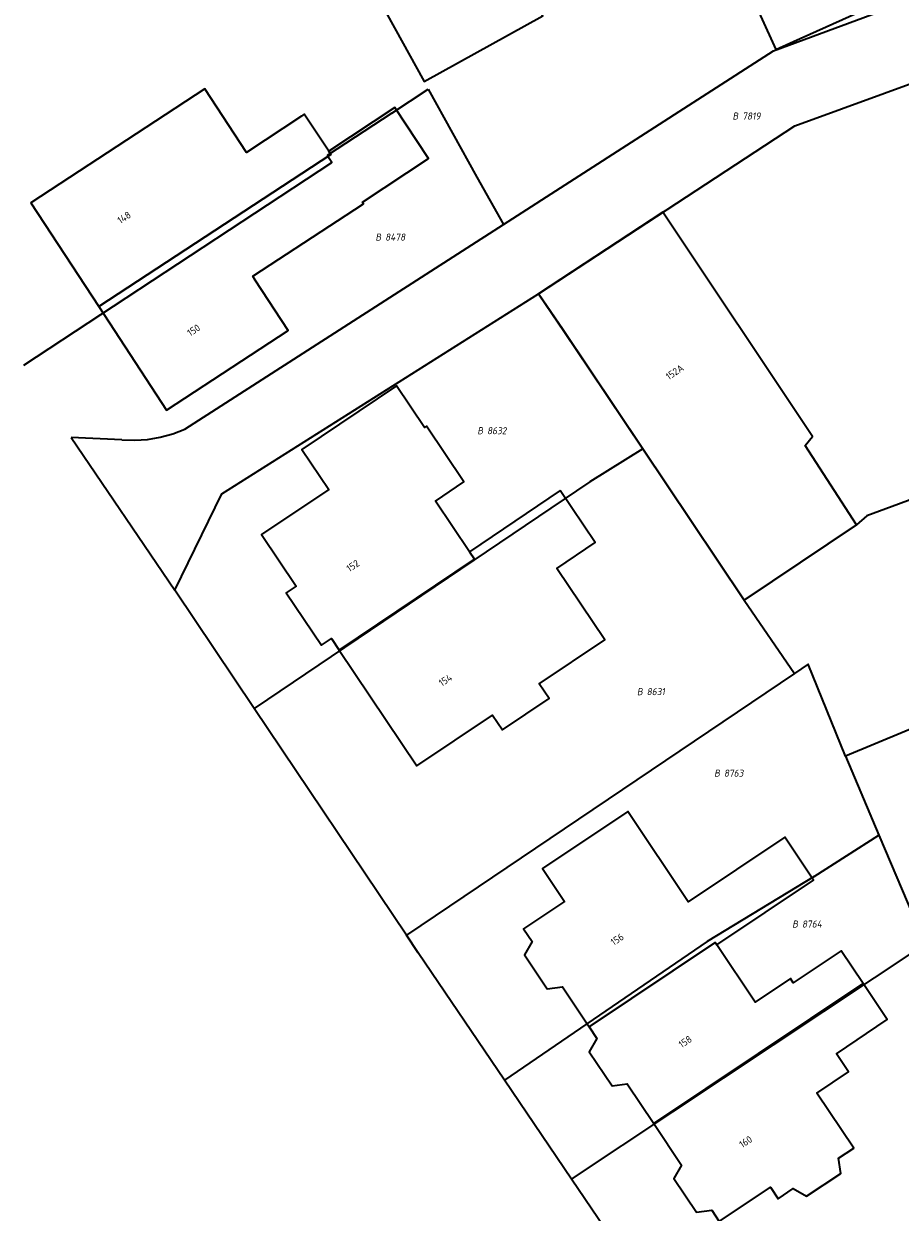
# Model space of a CAD drawing. Header units: metres. Extents: x 154989 to 155512, y 461341 to 461832.
# Tile 4 of 46: x 155078 to 155123, y 461665 to 461725. Entities that reach past the tile are written whole.
import ezdxf
from ezdxf.enums import TextEntityAlignment as Align
from ezdxf.lldxf.tags import DXFTag

# ---------------------------------------------------------------- set-up
doc = ezdxf.new("R2010")
doc.units = ezdxf.units.M
doc.layers.add('B-WE-KG-GRENS_PERCEEL-S', color=150, linetype='Continuous', lineweight=25, true_color=0x007fff, plot=False)
doc.layers.add('B-WE-OG-BEBOUWING-G', color=7, linetype='Continuous', lineweight=35)
doc.layers.add('B-WE-OG-BEBOUWING_HUISNUMMER-T18', color=10, linetype='Continuous', lineweight=18)
doc.layers.add('N-WE-KG-GRENS_KADASTRAAL-G', color=150, linetype='KG-KADASTRAAL-SO', lineweight=35, true_color=0x007fff)
doc.styles.add('NLCS-ISO', font='NLCS-ISO.ttf')
doc.styles.add('NLCS-ISO-M200-T18', font='NLCS-ISO.ttf', dxfattribs={"height": 0.36})
tags = doc.linetypes.add('KG-KADASTRAAL-SO', pattern='A,5.5,-2,["K",Standard,S=1.8,R=0,X=0,Y=-0.9],-2,5.5,-2,[5,NLCS.SHX,S=0.75,R=0,X=0,Y=0],-2', length=19).pattern_tags.tags
tags[6] = DXFTag(74, 10)

# ---------------------------------------------------------------- blocks, each defined once
blk = doc.blocks.new('SKG-PERCEELNUMMER-SO')
at = {"style": 'NLCS-ISO', "oblique": 10, "flags": 1}
for tag, p in [('GEMEENTECODE', (0, 2.55)), ('PERCEELGROOTTE', (0, -2.45))]:
    blk.add_attdef(tag, text='', height=1.8, dxfattribs=at).set_placement(p, align=Align.MIDDLE_CENTER)
at = {"style": 'NLCS-ISO', "oblique": 10}
blk.add_attdef('SECTIE', text='', height=1.8, dxfattribs=at).set_placement((-0.5, 0), align=Align.MIDDLE_RIGHT)
blk.add_attdef('PERCEELNUMMER', text='', height=1.8, dxfattribs=at).set_placement((0.5, 0), align=Align.MIDDLE_LEFT)

msp = doc.modelspace()

# ---------------------------------------------------------------- linework, layer by layer
at = {"layer": 'B-WE-OG-BEBOUWING-G', "flags": 128}
for points in [[(155099.134, 461756.287), (155096.009, 461755.238), (155094.942, 461754.879), (155091.97, 461753.881), (155083.117, 461750.906), (155085.572, 461746.299), (155085.426, 461746.252), (155088.531, 461740.593), (155093.05, 461732.359), (155098.703, 461722.118), (155104.724, 461725.441), (155099.975, 461734.015), (155108.926, 461738.09), (155111.592, 461732.129), (155112.559, 461732.46), (155116.533, 461723.737), (155117.421, 461724.137), (155122.733, 461726.528), (155108.015, 461759.272)], [(155093.872, 461718.575), (155092.627, 461720.45), (155092.49, 461720.359), (155089.715, 461718.517), (155087.603, 461721.743), (155085.093, 461720.099), (155078.782, 461715.966), (155082.221, 461710.716), (155093.978, 461718.416)], [(155090.15, 461712.045), (155090.022, 461712.24), (155095.636, 461715.918), (155095.584, 461715.997), (155098.927, 461718.217), (155097.218, 461720.79), (155093.872, 461718.575), (155093.978, 461718.416), (155082.221, 461710.716), (155085.66, 461705.465), (155091.819, 461709.498)], [(155110.801, 461715.488), (155104.497, 461711.361), (155105.828, 461709.416), (155107.069, 461707.561), (155109.788, 461703.506), (155112.261, 461699.815), (155114.933, 461695.826), (155120.623, 461699.656), (155118.025, 461703.677), (155118.395, 461704.13)], [(155094.405, 461693.299), (155101.255, 461697.91), (155101, 461698.288), (155099.276, 461700.852), (155100.718, 461701.822), (155098.822, 461704.64), (155098.731, 461704.579), (155097.305, 461706.699), (155092.508, 461703.473), (155093.871, 461701.446), (155090.46, 461699.152), (155092.219, 461696.537), (155091.719, 461696.201), (155093.501, 461693.551), (155094.007, 461693.891)], [(155105.604, 461701.384), (155101, 461698.288), (155101.255, 461697.91), (155094.405, 461693.299), (155098.345, 461687.441), (155102.17, 461690.013), (155102.678, 461689.257), (155105.049, 461690.85), (155104.546, 461691.598), (155107.863, 461693.828), (155105.433, 461697.442), (155107.377, 461698.749)], [(155107.068, 461674.223), (155113.456, 461678.495), (155113.54, 461678.369), (155118.446, 461681.65), (155116.988, 461683.831), (155112.082, 461680.55), (155109.025, 461685.121), (155104.702, 461682.231), (155105.818, 461680.563), (155103.752, 461679.181), (155104.18, 461678.54), (155103.79, 461677.861), (155104.941, 461676.142), (155105.715, 461676.245)], [(155113.54, 461678.369), (155113.456, 461678.495), (155107.068, 461674.223), (155107.468, 461673.625), (155107.079, 461672.95), (155108.23, 461671.23), (155109, 461671.333), (155110.348, 461669.318), (155120.952, 461676.41), (155119.841, 461678.071), (155117.414, 461676.448), (155117.268, 461676.666), (155115.48, 461675.47)], [(155120.952, 461676.41), (155110.348, 461669.318), (155111.754, 461667.215), (155111.366, 461666.541), (155112.517, 461664.821), (155113.287, 461664.924), (155113.664, 461664.36), (155116.256, 461666.093), (155116.647, 461665.508), (155117.411, 461666.019), (155118.088, 461665.63), (155119.817, 461666.786), (155119.714, 461667.56), (155120.479, 461668.071), (155118.613, 461670.862), (155120.216, 461671.934), (155119.599, 461672.856), (155122.176, 461674.58)]]:
    msp.add_lwpolyline(points, close=True, dxfattribs=at)
at = {"layer": 'N-WE-KG-GRENS_KADASTRAAL-G', "ltscale": 0.2, "flags": 128}
for points in [[(155116.408, 461723.657), (155122.944, 461726.082)], [(155104.497, 461711.361), (155117.486, 461719.864), (155131.309, 461724.896)], [(155131.309, 461724.896), (155138.123, 461706.277), (155130.528, 461703.563), (155121.149, 461700.102), (155120.623, 461699.656), (155114.933, 461695.826)], [(155102.735, 461714.873), (155116.408, 461723.657)], [(155097.072, 461720.512), (155098.917, 461721.729)], [(155098.917, 461721.729), (155101.38, 461717.268)], [(155097.072, 461720.512), (155093.8, 461718.365)], [(155078.42, 461707.732), (155094.039, 461718.001), (155093.8, 461718.365)], [(155101.38, 461717.268), (155102.735, 461714.873)], [(155086.575, 461704.491), (155102.735, 461714.873)], [(155086.069, 461696.335), (155088.454, 461701.215), (155104.497, 461711.361)], [(155109.788, 461703.506), (155105.75, 461709.529), (155104.497, 461711.361)], [(155083.398, 461703.957), (155080.829, 461704.071)], [(155080.829, 461704.071), (155086.069, 461696.335)], [(155083.398, 461703.957), (155084.049, 461703.934), (155084.698, 461703.976), (155085.34, 461704.084), (155085.968, 461704.256), (155086.575, 461704.491)], [(155109.788, 461703.506), (155107.101, 461701.826)], [(155114.933, 461695.826), (155112.261, 461699.815), (155109.788, 461703.506)], [(155107.101, 461701.826), (155090.094, 461690.344)], [(155090.094, 461690.344), (155086.069, 461696.335)], [(155114.933, 461695.826), (155117.473, 461692.113)], [(155120.058, 461687.931), (155118.175, 461692.586), (155117.473, 461692.113)], [(155117.473, 461692.113), (155097.811, 461678.86)], [(155097.811, 461678.86), (155090.094, 461690.344)], [(155126.282, 461690.512), (155120.058, 461687.931)], [(155120.058, 461687.931), (155121.752, 461683.929)], [(155118.48, 461681.836), (155121.752, 461683.929)], [(155121.752, 461683.929), (155124.091, 461678.4)], [(155118.48, 461681.836), (155113.059, 461678.544)], [(155102.775, 461671.52), (155098.413, 461677.964), (155097.811, 461678.86)], [(155113.059, 461678.544), (155102.775, 461671.52)], [(155106.17, 461666.506), (155124.091, 461678.4)], [(155106.17, 461666.506), (155102.775, 461671.52)], [(155108.878, 461662.506), (155106.17, 461666.506)]]:
    msp.add_lwpolyline(points, dxfattribs=at)

# ---------------------------------------------------------------- block references
at = {"layer": 'B-WE-KG-GRENS_PERCEEL-S', "xscale": 0.2, "yscale": 0.2, "zscale": 0.2}
for p, values in [((155114.731, 461720.361), {'PERCEELNUMMER': '7819', 'SECTIE': 'B'}), ((155096.635, 461714.229), {'PERCEELNUMMER': '8478', 'SECTIE': 'B'}), ((155101.799, 461704.419), {'PERCEELNUMMER': '8632', 'SECTIE': 'B'}), ((155109.888, 461691.199), {'PERCEELNUMMER': '8631', 'SECTIE': 'B'}), ((155113.8, 461687.069), {'PERCEELNUMMER': '8763', 'SECTIE': 'B'}), ((155117.756, 461679.425), {'PERCEELNUMMER': '8764', 'SECTIE': 'B'})]:
    msp.add_blockref('SKG-PERCEELNUMMER-SO', p, dxfattribs=at).add_auto_attribs(values)

# ---------------------------------------------------------------- texts
at = {"layer": 'B-WE-OG-BEBOUWING_HUISNUMMER-T18', "style": 'NLCS-ISO-M200-T18'}
for s, rotation, p in [('148', 33.2, (155083.507, 461715.22)), ('150', 33.2, (155087.029, 461709.51)), ('152A', 33.8, (155111.405, 461707.388)), ('152', 33.2, (155095.096, 461697.575)), ('154', 33.2, (155099.787, 461691.785)), ('156', 33.6, (155108.491, 461678.651)), ('158', 33.6, (155111.938, 461673.464)), ('160', 33.6, (155115.002, 461668.394))]:
    msp.add_text(s, height=0.36, rotation=rotation, dxfattribs=at).set_placement(p, align=Align.MIDDLE)

doc.saveas('drawing.dxf')
